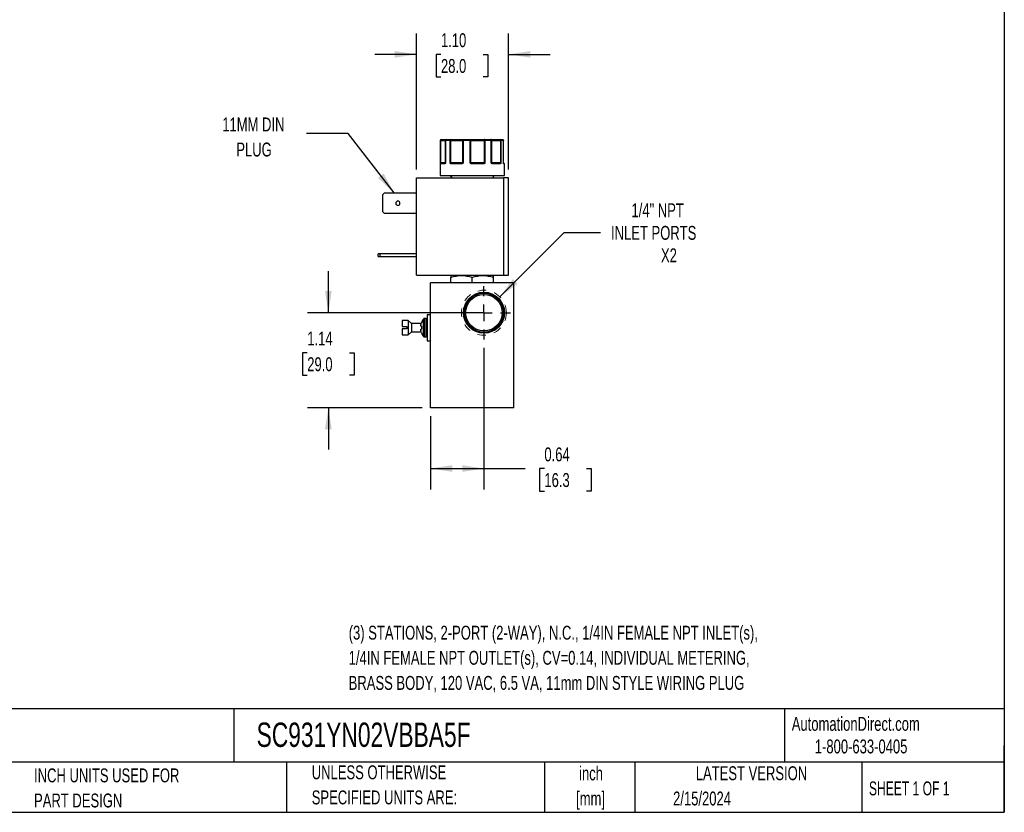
# Model space of a CAD drawing. Header units: inches. Extents: x 0.5 to 21.5, y 0.5 to 16.5.
# Tile 11 of 19: x 9.7 to 21.5, y 0.5 to 10. Entities that reach past the tile are written whole.
import ezdxf

# ---------------------------------------------------------------- set-up
doc = ezdxf.new("R2010")
doc.units = ezdxf.units.IN
doc.header["$LTSCALE"] = 2
doc.header["$MEASUREMENT"] = 0
doc.linetypes.add('CENTERX2', pattern=[0.8, 0.5, -0.1, 0.1, -0.1])
doc.linetypes.add('HIDDEN', pattern=[0.075, 0.05, -0.025])
doc.layers.add('CENTER', color=40, linetype='CENTERX2')
doc.layers.add('DIMENSIONS', color=140, linetype='Continuous', lineweight=25)
doc.layers.add('TEXT', color=140, linetype='Continuous', lineweight=25)
doc.styles.add('SLDTEXTSTYLE0', font='TXT', dxfattribs={"width": 0.7})
doc.styles.add('SLDTEXTSTYLE1', font='TXT', dxfattribs={"width": 0.65})
doc.dimstyles.new('SLDDIMSTYLE1', dxfattribs={"dimtxt": 0.169922, "dimasz": 0.26, "dimexe": 0, "dimexo": 0.0625, "dimgap": 0.04248, "dimtad": 0, "dimtih": 1, "dimtoh": 1, "dimrnd": 1e-09, "dimdsep": 46, "dimtxsty": 'SLDTEXTSTYLE0', "dimsah": 1, "dimcen": 0.09, "dimadec": 0, "dimazin": 2, "dimtfac": 1, "dimtofl": 0, "dimtmove": 0, "dimatfit": 3, "dimfxl": 0, "dimfrac": 2, "dimtolj": 1, "dimtzin": 12, "dimarcsym": 0})
doc.dimstyles.new('SLDDIMSTYLE2', dxfattribs={"dimtxt": 0.169922, "dimasz": 0.26, "dimexe": 0, "dimexo": 0.0625, "dimgap": 0.04248, "dimtad": 0, "dimtih": 1, "dimtoh": 1, "dimrnd": 1e-09, "dimzin": 12, "dimdsep": 46, "dimtxsty": 'SLDTEXTSTYLE0', "dimsah": 1, "dimcen": 0, "dimadec": 0, "dimazin": 3, "dimtfac": 1, "dimtofl": 0, "dimtmove": 0, "dimatfit": 3, "dimfxl": 0, "dimfrac": 2, "dimtolj": 1, "dimtzin": 12, "dimarcsym": 0})
doc.dimstyles.new('SLDDIMSTYLE5', dxfattribs={"dimtxt": 0.169922, "dimasz": 0.26, "dimexe": 0, "dimexo": 0.0625, "dimgap": 0.04248, "dimtad": 0, "dimtih": 1, "dimtoh": 1, "dimrnd": 1e-09, "dimzin": 12, "dimdsep": 46, "dimtxsty": 'SLDTEXTSTYLE0', "dimsah": 1, "dimcen": 0.09, "dimadec": 0, "dimazin": 3, "dimtfac": 1, "dimtmove": 0, "dimatfit": 0, "dimfxl": 0, "dimfrac": 2, "dimtolj": 1, "dimtzin": 12, "dimarcsym": 0})
doc.dimstyles.new('SLDDIMSTYLE6', dxfattribs={"dimtxt": 0.169922, "dimasz": 0.26, "dimexe": 0, "dimexo": 0.0625, "dimgap": 0.04248, "dimtad": 0, "dimtih": 1, "dimtoh": 1, "dimrnd": 1e-09, "dimzin": 4, "dimdsep": 46, "dimtxsty": 'SLDTEXTSTYLE0', "dimsah": 1, "dimcen": 0.09, "dimadec": 0, "dimazin": 1, "dimtfac": 1, "dimtmove": 0, "dimatfit": 0, "dimfxl": 0, "dimfrac": 2, "dimtolj": 1, "dimtzin": 12, "dimarcsym": 0})
doc.dimstyles.new('SLDDIMSTYLE7', dxfattribs={"dimtxt": 0.18, "dimasz": 0.26, "dimexe": 0, "dimexo": 0.0625, "dimgap": 0, "dimtad": 0, "dimtih": 1, "dimtoh": 1, "dimdec": 0, "dimrnd": 1e-09, "dimzin": 0, "dimdsep": 46, "dimtxsty": 'Standard', "dimsah": 1, "dimcen": 0.09, "dimadec": 0, "dimazin": 0, "dimtfac": 0.26, "dimtdec": 0, "dimtofl": 0, "dimtmove": 0, "dimatfit": 3, "dimfxl": 0, "dimfrac": 2, "dimtolj": 1, "dimtzin": 0, "dimarcsym": 0})

# ---------------------------------------------------------------- blocks, each defined once
blk = doc.blocks.new('_D_8')
at = {"layer": 'DIMENSIONS'}
for p, q in [((15.261, 6.071), (15.261, 4.372)), ((14.621, 5.25), (14.621, 4.372)), ((14.621, 4.622), (15.261, 4.622)), ((15.261, 4.622), (15.756, 4.622)), ((15.986, 4.622), (15.929, 4.622)), ((15.929, 4.622), (15.929, 4.352)), ((16.491, 4.622), (16.548, 4.622)), ((16.548, 4.622), (16.548, 4.352)), ((15.929, 4.352), (15.986, 4.352)), ((16.548, 4.352), (16.491, 4.352))]:
    blk.add_line(p, q, dxfattribs=at)
for points in [[(14.621, 4.622), (14.881, 4.582), (14.881, 4.662)], [(15.261, 4.622), (15.001, 4.662), (15.001, 4.582)]]:
    blk.add_solid(points, dxfattribs=at)
at = {"layer": 'DIMENSIONS', "char_height": 0.1667, "attachment_point": 1, "style": 'SLDTEXTSTYLE0'}
for s, insert in [('0.64', (15.986, 4.875)), ('16.3', (15.986, 4.567))]:
    blk.add_mtext(s, dxfattribs=dict(at, insert=insert))
blk = doc.blocks.new('_D_9')
at = {"layer": 'DIMENSIONS'}
for p, q in [((13.396, 6.49), (13.396, 6.99)), ((15.161, 6.49), (13.146, 6.49)), ((13.143, 6.011), (13.086, 6.011)), ((13.086, 6.011), (13.086, 5.741)), ((13.648, 6.011), (13.705, 6.011)), ((13.705, 6.011), (13.705, 5.741)), ((13.086, 5.741), (13.143, 5.741)), ((13.705, 5.741), (13.648, 5.741)), ((14.521, 5.35), (13.146, 5.35)), ((13.396, 5.35), (13.396, 4.85))]:
    blk.add_line(p, q, dxfattribs=at)
for points in [[(13.396, 6.49), (13.436, 6.75), (13.356, 6.75)], [(13.396, 5.35), (13.356, 5.09), (13.436, 5.09)]]:
    blk.add_solid(points, dxfattribs=at)
at = {"layer": 'DIMENSIONS', "char_height": 0.1667, "attachment_point": 1, "style": 'SLDTEXTSTYLE0'}
for s, insert in [('1.14', (13.143, 6.264)), ('29.0', (13.143, 5.956))]:
    blk.add_mtext(s, dxfattribs=dict(at, insert=insert))
blk = doc.blocks.new('_D_10')
at = {"layer": 'DIMENSIONS'}
for p, q in [((15.452, 6.681), (16.222, 7.452)), ((16.222, 7.452), (16.66, 7.452))]:
    blk.add_line(p, q, dxfattribs=at)
blk.add_solid([(15.452, 6.681), (15.664, 6.837), (15.608, 6.893)], dxfattribs=at)
at = {"layer": 'DIMENSIONS', "attachment_point": 1, "style": 'SLDTEXTSTYLE0'}
for s, insert, char_height in [('1/4" NPT', (17.03, 7.802), 0.1667), ('INLET PORTS', (16.785, 7.531), 0.16667), ('X2', (17.384, 7.261), 0.1667)]:
    blk.add_mtext(s, dxfattribs=dict(at, insert=insert, char_height=char_height))
blk = doc.blocks.new('_D_11')
at = {"layer": 'DIMENSIONS'}
for p, q in [((14.452, 8.206), (14.452, 9.838)), ((15.556, 8.206), (15.556, 9.838)), ((14.452, 9.588), (13.952, 9.588)), ((14.746, 9.588), (14.689, 9.588)), ((14.689, 9.588), (14.689, 9.318)), ((15.251, 9.588), (15.308, 9.588)), ((15.308, 9.588), (15.308, 9.318)), ((15.556, 9.588), (16.056, 9.588)), ((14.689, 9.318), (14.746, 9.318)), ((15.308, 9.318), (15.251, 9.318))]:
    blk.add_line(p, q, dxfattribs=at)
for points in [[(14.452, 9.588), (14.192, 9.628), (14.192, 9.548)], [(15.556, 9.588), (15.816, 9.548), (15.816, 9.628)]]:
    blk.add_solid(points, dxfattribs=at)
at = {"layer": 'DIMENSIONS', "char_height": 0.1667, "attachment_point": 1, "style": 'SLDTEXTSTYLE0'}
for s, insert in [('1.10', (14.746, 9.841)), ('28.0', (14.746, 9.532))]:
    blk.add_mtext(s, dxfattribs=dict(at, insert=insert))
blk = doc.blocks.new('SW_CENTERMARKSYMBOL_6')
at = {"layer": 'CENTER', "color": 0}
for p, q in [((0, 0.2), (0, 0.319)), ((-0.2, 0), (-0.319, 0)), ((0, 0), (-0.1, 0)), ((0, 0), (0, 0.1)), ((0, 0), (0, -0.1)), ((0, 0), (0.1, 0)), ((0.2, 0), (0.319, 0)), ((0, -0.2), (0, -0.319))]:
    blk.add_line(p, q, dxfattribs=at)

msp = doc.modelspace()

# ---------------------------------------------------------------- linework, layer by layer
for p, q in [((14.736, 8.556), (14.736, 8.136)), ((14.739, 8.556), (14.736, 8.556)), ((14.739, 8.286), (14.739, 8.556)), ((14.743, 8.556), (14.739, 8.556)), ((14.743, 8.286), (14.743, 8.556)), ((14.743, 8.556), (14.798, 8.556)), ((14.798, 8.556), (14.798, 8.286)), ((14.8, 8.556), (14.798, 8.556)), ((14.8, 8.556), (14.8, 8.286)), ((14.856, 8.556), (14.8, 8.556)), ((14.856, 8.286), (14.856, 8.556)), ((14.865, 8.556), (14.856, 8.556)), ((14.865, 8.286), (14.865, 8.556)), ((14.865, 8.556), (15.005, 8.556)), ((15.011, 8.556), (15.005, 8.556)), ((15.005, 8.556), (15.005, 8.286)), ((15.011, 8.556), (15.011, 8.286)), ((15.098, 8.556), (15.011, 8.556)), ((15.098, 8.286), (15.098, 8.556)), ((15.106, 8.556), (15.098, 8.556)), ((15.106, 8.286), (15.106, 8.556)), ((15.106, 8.556), (15.266, 8.556)), ((15.266, 8.556), (15.266, 8.286)), ((15.274, 8.556), (15.266, 8.556)), ((15.274, 8.556), (15.274, 8.286)), ((15.35, 8.556), (15.274, 8.556)), ((15.35, 8.286), (15.35, 8.556)), ((15.355, 8.556), (15.35, 8.556)), ((15.355, 8.286), (15.355, 8.556)), ((15.355, 8.556), (15.459, 8.556)), ((15.459, 8.556), (15.459, 8.286)), ((15.465, 8.556), (15.459, 8.556)), ((15.465, 8.556), (15.465, 8.286)), ((15.496, 8.556), (15.465, 8.556)), ((15.496, 8.286), (15.496, 8.556)), ((15.496, 8.286), (15.496, 8.556)), ((15.496, 8.556), (15.496, 8.556)), ((14.739, 8.286), (14.743, 8.286)), ((14.791, 8.276), (14.741, 8.276)), ((14.798, 8.286), (14.743, 8.286)), ((14.796, 8.281), (14.798, 8.284)), ((14.796, 8.281), (14.796, 8.281)), ((14.798, 8.286), (14.8, 8.286)), ((14.856, 8.286), (14.865, 8.286)), ((15.005, 8.286), (14.865, 8.286)), ((14.996, 8.276), (14.868, 8.276)), ((15.005, 8.286), (15.011, 8.286)), ((15.098, 8.286), (15.106, 8.286)), ((15.266, 8.286), (15.106, 8.286)), ((15.26, 8.276), (15.114, 8.276)), ((15.266, 8.286), (15.274, 8.286)), ((15.35, 8.286), (15.355, 8.286)), ((15.459, 8.286), (15.355, 8.286)), ((15.458, 8.276), (15.363, 8.276)), ((15.459, 8.286), (15.465, 8.286)), ((15.496, 8.286), (15.496, 8.286)), ((15.506, 8.276), (15.499, 8.276)), ((15.506, 8.136), (15.506, 8.276)), ((14.452, 6.939), (14.452, 8.106)), ((14.452, 8.106), (15.496, 8.106)), ((14.736, 8.136), (15.506, 8.136)), ((14.858, 8.136), (14.875, 8.106)), ((15.367, 8.106), (15.385, 8.136)), ((15.496, 8.106), (15.496, 6.939)), ((15.556, 8.106), (15.496, 8.106)), ((15.556, 6.939), (15.556, 8.106)), ((14.05, 7.906), (14.071, 7.927)), ((14.071, 7.927), (14.452, 7.927)), ((14.05, 7.7), (14.05, 7.906)), ((14.071, 7.679), (14.05, 7.7)), ((14.452, 7.679), (14.071, 7.679)), ((13.994, 7.164), (13.994, 7.195)), ((14.015, 7.195), (13.994, 7.195)), ((13.994, 7.164), (14.015, 7.164)), ((14.015, 7.195), (14.015, 7.164)), ((14.452, 7.195), (14.015, 7.195)), ((14.015, 7.164), (14.452, 7.164)), ((14.452, 6.939), (15.496, 6.939)), ((14.621, 5.35), (14.621, 6.85)), ((15.621, 6.85), (14.621, 6.85)), ((14.869, 6.939), (14.865, 6.937)), ((14.865, 6.85), (14.865, 6.914)), ((15.121, 6.85), (15.121, 6.914)), ((15.377, 6.937), (15.373, 6.939)), ((15.377, 6.85), (15.377, 6.914)), ((15.496, 6.939), (15.556, 6.939)), ((15.621, 5.35), (15.621, 6.85)), ((14.354, 6.398), (14.281, 6.398)), ((14.281, 6.398), (14.281, 6.325)), ((14.391, 6.36), (14.354, 6.398)), ((14.354, 6.398), (14.354, 6.223)), ((14.567, 6.42), (14.548, 6.42)), ((14.548, 6.42), (14.548, 6.201)), ((14.567, 6.42), (14.567, 6.201)), ((14.621, 6.466), (14.581, 6.466)), ((14.581, 6.466), (14.581, 6.154)), ((14.281, 6.325), (14.336, 6.325)), ((14.281, 6.295), (14.281, 6.223)), ((14.336, 6.295), (14.281, 6.295)), ((14.336, 6.325), (14.336, 6.31)), ((14.336, 6.31), (14.336, 6.295)), ((14.354, 6.223), (14.391, 6.26)), ((14.51, 6.36), (14.391, 6.36)), ((14.391, 6.36), (14.391, 6.26)), ((14.391, 6.26), (14.51, 6.26)), ((14.512, 6.37), (14.512, 6.368)), ((14.512, 6.327), (14.512, 6.31)), ((14.512, 6.31), (14.512, 6.294)), ((14.281, 6.223), (14.354, 6.223)), ((14.512, 6.253), (14.512, 6.251)), ((14.548, 6.201), (14.567, 6.201)), ((14.581, 6.154), (14.621, 6.154)), ((15.621, 5.35), (14.621, 5.35))]:
    msp.add_line(p, q)
at = {"flags": 128}
for points in [[(14.868, 8.276), (14.868, 8.277), (14.868, 8.278), (14.869, 8.279), (14.869, 8.279), (14.87, 8.28), (14.87, 8.281), (14.871, 8.281), (14.871, 8.281)], [(14.996, 8.276), (14.996, 8.277), (14.996, 8.278), (14.996, 8.279), (14.997, 8.279), (14.997, 8.28), (14.997, 8.281), (14.998, 8.281), (14.998, 8.281)], [(15.26, 8.276), (15.259, 8.277), (15.259, 8.278), (15.259, 8.279), (15.259, 8.279), (15.259, 8.28), (15.258, 8.281), (15.258, 8.281), (15.258, 8.281)], [(15.363, 8.276), (15.363, 8.277), (15.363, 8.278), (15.363, 8.279), (15.362, 8.279), (15.362, 8.28), (15.361, 8.281), (15.361, 8.281), (15.36, 8.281)], [(15.497, 8.28), (15.497, 8.28), (15.497, 8.281)]]:
    msp.add_lwpolyline(points, dxfattribs=at)
at = {"color": 7, "linetype": 'HIDDEN', "lineweight": 18}
msp.add_circle((15.261, 6.49), 0.27, dxfattribs=at)
for radius in [0.246, 0.234, 0.219]:
    msp.add_circle((15.261, 6.49), radius)
for centre, radius, start, end in [((14.746, 8.556), 0.01, 90, 180), ((14.808, 8.556), 0.01, 90.5153, 180), ((15.486, 8.556), 0.01, 0, 89.9729), ((14.744, 8.278), 0.00451, 107.9287, 170.0475), ((14.746, 8.276), 0.00497, 90.3516, 180.3474), ((14.736, 8.286), 0.0077, 334.1089, 1.1243), ((14.796, 8.276), 0.00468, 94.7602, 184.0761), ((14.799, 8.28), 0.00297, 150.3743, 206.6359), ((14.793, 8.286), 0.005, 333.9855, 0), ((14.869, 8.274), 0.00879, 115.0939, 149.6282), ((14.893, 8.286), 0.0283, 179.579, 186.7153), ((15, 8.286), 0.00521, 318.0461, 0.3352), ((15.011, 8.284), 0.00808, 192.8266, 221.0768), ((15.171, 8.228), 0.0843, 139.4374, 142.5137), ((15.112, 8.286), 0.006, 179.085, 214.7124), ((15.181, 8.277), 0.0671, 176.7979, 181.0664), ((15.257, 8.286), 0.00867, 337.2882, 1.096), ((15.257, 8.271), 0.0134, 34.6724, 56.1671), ((15.36, 8.286), 0.005, 179.9961, 224.6367), ((15.353, 8.281), 0.0032, 318.0727, 25.4143), ((15.453, 8.276), 0.00472, 356.4461, 85.9385), ((15.477, 8.286), 0.0179, 179.3541, 190.6551), ((15.457, 8.276), 0.00635, 22.6631, 69.9259), ((15.501, 8.286), 0.005, 180, 189.2521), ((15.494, 8.279), 0.00307, 350.1211, 14.3342), ((15.494, 8.276), 0.00503, 359.8461, 54.8821), ((15.501, 8.276), 0.005, 0, 90), ((14.23, 7.803), 0.025, 90, 270), ((14.23, 7.803), 0.025, 270, 90), ((14.671, 6.31), 0.17, 142.2811, 159.4591), ((14.548, 6.406), 0.0144, 90, 142.2638), ((14.567, 6.406), 0.0144, 0, 90), ((14.671, 6.31), 0.17, 200.5409, 217.7187), ((14.548, 6.215), 0.0144, 217.7252, 270), ((14.567, 6.215), 0.0144, 270, 0)]:
    msp.add_arc(centre, radius, start, end)
for points in [[(14.749, 8.566), (14.743, 8.566), (14.739, 8.561), (14.739, 8.556)], [(14.808, 8.566), (14.824, 8.566), (14.842, 8.566), (14.863, 8.566)], [(14.863, 8.566), (14.86, 8.566), (14.856, 8.561), (14.856, 8.556)], [(15.011, 8.556), (15.011, 8.561), (15.013, 8.566), (15.014, 8.566)], [(15.014, 8.566), (15.042, 8.566), (15.07, 8.566), (15.099, 8.566)], [(15.099, 8.566), (15.098, 8.566), (15.098, 8.561), (15.098, 8.556)], [(15.27, 8.566), (15.297, 8.566), (15.321, 8.566), (15.345, 8.566)], [(15.345, 8.566), (15.348, 8.566), (15.35, 8.561), (15.35, 8.556)], [(15.465, 8.556), (15.465, 8.561), (15.461, 8.566), (15.457, 8.566)], [(15.457, 8.566), (15.469, 8.566), (15.479, 8.566), (15.486, 8.566)], [(14.739, 8.286), (14.739, 8.285), (14.741, 8.283), (14.742, 8.282)], [(14.742, 8.282), (14.743, 8.281), (14.745, 8.281), (14.746, 8.281)], [(14.746, 8.281), (14.753, 8.281), (14.77, 8.281), (14.796, 8.281)], [(14.798, 8.284), (14.797, 8.283), (14.797, 8.283), (14.797, 8.282)], [(14.8, 8.286), (14.799, 8.285), (14.798, 8.284), (14.798, 8.284)], [(14.856, 8.286), (14.859, 8.285), (14.863, 8.283), (14.865, 8.282)], [(14.865, 8.282), (14.867, 8.281), (14.869, 8.281), (14.871, 8.281)], [(14.871, 8.281), (14.908, 8.281), (14.951, 8.281), (14.998, 8.281)], [(14.998, 8.281), (15, 8.281), (15.002, 8.281), (15.004, 8.282)], [(15.004, 8.282), (15.005, 8.283), (15.008, 8.285), (15.011, 8.286)], [(15.098, 8.286), (15.102, 8.285), (15.105, 8.283), (15.107, 8.282)], [(15.107, 8.282), (15.109, 8.281), (15.112, 8.281), (15.114, 8.281)], [(15.114, 8.281), (15.163, 8.281), (15.212, 8.281), (15.258, 8.281)], [(15.258, 8.281), (15.26, 8.281), (15.263, 8.281), (15.265, 8.282)], [(15.265, 8.282), (15.267, 8.283), (15.271, 8.285), (15.274, 8.286)], [(15.35, 8.286), (15.353, 8.285), (15.355, 8.283), (15.356, 8.282)], [(15.356, 8.282), (15.357, 8.281), (15.358, 8.281), (15.36, 8.281)], [(15.36, 8.281), (15.398, 8.281), (15.43, 8.281), (15.454, 8.281)], [(15.454, 8.281), (15.456, 8.281), (15.458, 8.281), (15.459, 8.282)], [(15.459, 8.282), (15.461, 8.283), (15.464, 8.285), (15.465, 8.286)], [(15.496, 8.286), (15.496, 8.285), (15.496, 8.285), (15.496, 8.284)], [(14.865, 6.937), (14.865, 6.937), (14.865, 6.928), (14.865, 6.914)], [(15.377, 6.914), (15.377, 6.928), (15.377, 6.937), (15.377, 6.937)], [(14.504, 6.333), (14.504, 6.334), (14.504, 6.337), (14.505, 6.34), (14.505, 6.341)], [(14.504, 6.333), (14.504, 6.332), (14.504, 6.332), (14.504, 6.331)], [(14.505, 6.328), (14.505, 6.328), (14.504, 6.33), (14.504, 6.331), (14.504, 6.331)], [(14.504, 6.29), (14.504, 6.29), (14.504, 6.291), (14.505, 6.292), (14.505, 6.293)], [(14.504, 6.29), (14.504, 6.289), (14.504, 6.289), (14.504, 6.288)], [(14.505, 6.28), (14.505, 6.281), (14.504, 6.284), (14.504, 6.286), (14.504, 6.288)], [(14.505, 6.341), (14.505, 6.341), (14.505, 6.342), (14.505, 6.342)], [(14.505, 6.328), (14.505, 6.328), (14.505, 6.328), (14.505, 6.328)], [(14.505, 6.293), (14.505, 6.293), (14.505, 6.293), (14.505, 6.293)], [(14.505, 6.279), (14.505, 6.279), (14.505, 6.279), (14.505, 6.28)]]:
    msp.add_open_spline(points, degree=3)
for points, knots in [([(14.743, 8.556), (14.743, 8.557), (14.743, 8.558), (14.744, 8.56), (14.744, 8.561), (14.745, 8.563), (14.746, 8.565), (14.748, 8.566), (14.749, 8.566)], [0, 0, 0, 0, 0.11953, 0.241123, 0.367647, 0.501341, 0.708539, 1, 1, 1, 1]), ([(14.749, 8.566), (14.755, 8.566), (14.767, 8.566), (14.783, 8.566), (14.797, 8.566), (14.805, 8.566), (14.807, 8.566), (14.808, 8.566)], [0, 0, 0, 0, 0.227718, 0.455538, 0.696198, 0.937067, 1, 1, 1, 1]), ([(14.8, 8.556), (14.8, 8.559), (14.801, 8.561), (14.804, 8.565), (14.806, 8.566), (14.808, 8.566)], [0, 0, 0, 0, 0.5, 0.5, 1, 1, 1, 1]), ([(14.865, 8.556), (14.865, 8.557), (14.865, 8.558), (14.865, 8.56), (14.864, 8.561), (14.864, 8.563), (14.864, 8.565), (14.864, 8.566), (14.863, 8.566)], [0, 0, 0, 0, 0.12018, 0.243699, 0.370706, 0.501329, 0.711213, 1, 1, 1, 1]), ([(14.863, 8.566), (14.866, 8.566), (14.871, 8.566), (14.878, 8.566), (14.886, 8.566), (14.894, 8.566), (14.901, 8.566), (14.914, 8.566), (14.932, 8.566), (14.954, 8.566), (14.974, 8.566), (14.989, 8.566), (15, 8.566), (15.008, 8.566), (15.012, 8.566), (15.014, 8.566)], [0, 0, 0, 0, 0.040712, 0.081199, 0.121575, 0.161957, 0.202462, 0.243205, 0.371568, 0.500042, 0.628406, 0.75688, 0.838051, 0.918781, 1, 1, 1, 1]), ([(15.014, 8.566), (15.014, 8.566), (15.013, 8.566), (15.01, 8.565), (15.008, 8.563), (15.006, 8.56), (15.005, 8.558), (15.005, 8.556), (15.005, 8.556)], [0, 0, 0, 0, 0.111803, 0.190688, 0.499452, 0.759073, 0.885608, 1, 1, 1, 1]), ([(15.106, 8.556), (15.106, 8.556), (15.106, 8.558), (15.106, 8.56), (15.105, 8.561), (15.104, 8.563), (15.103, 8.564), (15.102, 8.565), (15.1, 8.566), (15.099, 8.566), (15.099, 8.566)], [0, 0, 0, 0, 0.1164407, 0.2344912, 0.3609042, 0.5000152, 0.6203524, 0.7600082, 0.859428, 1, 1, 1, 1]), ([(15.099, 8.566), (15.1, 8.566), (15.104, 8.566), (15.109, 8.566), (15.115, 8.566), (15.121, 8.566), (15.128, 8.566), (15.139, 8.566), (15.156, 8.566), (15.179, 8.566), (15.203, 8.566), (15.224, 8.566), (15.242, 8.566), (15.257, 8.566), (15.266, 8.566), (15.27, 8.566)], [0, 0, 0, 0, 0.0407122, 0.0811988, 0.1215751, 0.1619575, 0.2024623, 0.2432047, 0.371568, 0.5000423, 0.6284057, 0.75688, 0.838051, 0.9187806, 1, 1, 1, 1]), ([(15.27, 8.566), (15.27, 8.566), (15.269, 8.566), (15.269, 8.565), (15.268, 8.565), (15.267, 8.564), (15.267, 8.562), (15.266, 8.56), (15.266, 8.557), (15.266, 8.556)], [0, 0, 0, 0, 0.127074, 0.240811, 0.340983, 0.427706, 0.501333, 0.759176, 1, 1, 1, 1]), ([(15.274, 8.556), (15.274, 8.559), (15.274, 8.561), (15.272, 8.565), (15.271, 8.566), (15.27, 8.566)], [0, 0, 0, 0, 0.5, 0.5, 1, 1, 1, 1]), ([(15.355, 8.556), (15.355, 8.556), (15.354, 8.557), (15.354, 8.558), (15.354, 8.56), (15.352, 8.563), (15.349, 8.565), (15.346, 8.566), (15.345, 8.566)], [0, 0, 0, 0, 0.0575914, 0.1171214, 0.2411285, 0.500835, 0.6945345, 1, 1, 1, 1]), ([(15.345, 8.566), (15.345, 8.566), (15.345, 8.566), (15.346, 8.566), (15.347, 8.566), (15.349, 8.566), (15.351, 8.566), (15.355, 8.566), (15.363, 8.566), (15.377, 8.566), (15.394, 8.566), (15.412, 8.566), (15.428, 8.566), (15.442, 8.566), (15.452, 8.566), (15.457, 8.566)], [0, 0, 0, 0, 0.040712, 0.081199, 0.121575, 0.161957, 0.202462, 0.243205, 0.371568, 0.500042, 0.628406, 0.75688, 0.838051, 0.918781, 1, 1, 1, 1]), ([(15.457, 8.566), (15.457, 8.566), (15.457, 8.566), (15.457, 8.565), (15.458, 8.565), (15.458, 8.564), (15.458, 8.562), (15.459, 8.56), (15.459, 8.557), (15.459, 8.556)], [0, 0, 0, 0, 0.1260255, 0.23919, 0.3394345, 0.4267866, 0.5013303, 0.7576828, 1, 1, 1, 1]), ([(15.486, 8.566), (15.488, 8.566), (15.491, 8.565), (15.495, 8.561), (15.496, 8.559), (15.496, 8.556)], [0, 0, 0, 0, 0.5, 0.5, 1, 1, 1, 1]), ([(14.739, 8.279), (14.739, 8.279), (14.739, 8.28), (14.739, 8.282), (14.739, 8.284), (14.739, 8.285), (14.739, 8.286)], [0, 0, 0, 0, 0.236129, 0.498993, 0.712542, 1, 1, 1, 1]), ([(14.741, 8.276), (14.741, 8.276), (14.74, 8.276), (14.74, 8.277), (14.74, 8.277), (14.739, 8.278), (14.739, 8.279)], [0, 0, 0, 0, 0.270747, 0.52324, 0.763872, 1, 1, 1, 1]), ([(14.796, 8.279), (14.796, 8.278), (14.796, 8.278), (14.795, 8.277), (14.794, 8.276), (14.792, 8.276), (14.792, 8.276), (14.791, 8.276)], [0, 0, 0, 0, 0.188808, 0.379511, 0.575987, 0.781785, 1, 1, 1, 1]), ([(14.8, 8.286), (14.8, 8.285), (14.799, 8.284), (14.798, 8.282), (14.797, 8.28), (14.797, 8.279), (14.796, 8.279)], [0, 0, 0, 0, 0.291242, 0.500217, 0.762096, 1, 1, 1, 1]), ([(14.798, 8.284), (14.798, 8.283), (14.797, 8.283), (14.797, 8.282), (14.796, 8.281)], [0, 0, 0, 0, 0.4996787, 1, 1, 1, 1]), ([(14.798, 8.284), (14.798, 8.283), (14.797, 8.283), (14.797, 8.282), (14.796, 8.281)], [0, 0, 0, 0, 0.50714, 1, 1, 1, 1]), ([(14.861, 8.279), (14.861, 8.279), (14.86, 8.28), (14.859, 8.282), (14.857, 8.284), (14.857, 8.285), (14.856, 8.286)], [0, 0, 0, 0, 0.236129, 0.498993, 0.712542, 1, 1, 1, 1]), ([(14.868, 8.276), (14.867, 8.276), (14.866, 8.276), (14.864, 8.277), (14.862, 8.277), (14.861, 8.278), (14.861, 8.279)], [0, 0, 0, 0, 0.270747, 0.52324, 0.763872, 1, 1, 1, 1]), ([(15.005, 8.279), (15.005, 8.278), (15.004, 8.278), (15.002, 8.277), (15, 8.276), (14.998, 8.276), (14.997, 8.276), (14.996, 8.276)], [0, 0, 0, 0, 0.1888076, 0.3795113, 0.575987, 0.7817848, 1, 1, 1, 1]), ([(15.011, 8.286), (15.011, 8.285), (15.01, 8.284), (15.009, 8.282), (15.007, 8.28), (15.006, 8.279), (15.005, 8.279)], [0, 0, 0, 0, 0.2912416, 0.5002174, 0.7620959, 1, 1, 1, 1]), ([(15.104, 8.279), (15.104, 8.279), (15.102, 8.28), (15.101, 8.282), (15.1, 8.284), (15.099, 8.285), (15.098, 8.286)], [0, 0, 0, 0, 0.2361294, 0.4989929, 0.7125421, 1, 1, 1, 1]), ([(15.114, 8.276), (15.113, 8.276), (15.111, 8.276), (15.109, 8.277), (15.106, 8.277), (15.105, 8.278), (15.104, 8.279)], [0, 0, 0, 0, 0.270747, 0.52324, 0.763872, 1, 1, 1, 1]), ([(15.269, 8.279), (15.268, 8.278), (15.267, 8.278), (15.265, 8.277), (15.264, 8.276), (15.262, 8.276), (15.26, 8.276), (15.26, 8.276)], [0, 0, 0, 0, 0.188808, 0.379511, 0.575987, 0.781785, 1, 1, 1, 1]), ([(15.274, 8.286), (15.274, 8.285), (15.273, 8.284), (15.272, 8.282), (15.27, 8.28), (15.269, 8.279), (15.269, 8.279)], [0, 0, 0, 0, 0.291242, 0.500217, 0.762096, 1, 1, 1, 1]), ([(15.355, 8.279), (15.355, 8.279), (15.354, 8.28), (15.353, 8.282), (15.352, 8.284), (15.351, 8.285), (15.35, 8.286)], [0, 0, 0, 0, 0.236129, 0.498993, 0.712542, 1, 1, 1, 1]), ([(15.363, 8.276), (15.362, 8.276), (15.361, 8.276), (15.359, 8.277), (15.357, 8.277), (15.356, 8.278), (15.355, 8.279)], [0, 0, 0, 0, 0.270747, 0.52324, 0.763872, 1, 1, 1, 1]), ([(15.463, 8.279), (15.462, 8.278), (15.462, 8.278), (15.461, 8.277), (15.46, 8.276), (15.459, 8.276), (15.458, 8.276), (15.458, 8.276)], [0, 0, 0, 0, 0.188808, 0.379511, 0.575987, 0.781785, 1, 1, 1, 1]), ([(15.465, 8.286), (15.465, 8.285), (15.465, 8.284), (15.464, 8.282), (15.463, 8.28), (15.463, 8.279), (15.463, 8.279)], [0, 0, 0, 0, 0.291242, 0.500217, 0.762096, 1, 1, 1, 1]), ([(15.497, 8.279), (15.497, 8.279), (15.497, 8.28), (15.496, 8.282), (15.496, 8.284), (15.496, 8.285), (15.496, 8.286)], [0, 0, 0, 0, 0.2361294, 0.4989929, 0.7125421, 1, 1, 1, 1]), ([(15.5, 8.281), (15.501, 8.281), (15.501, 8.281), (15.498, 8.281), (15.497, 8.281)], [0, 0, 0, 0, 0.452021, 1, 1, 1, 1]), ([(15.497, 8.28), (15.497, 8.28), (15.497, 8.28), (15.497, 8.28), (15.497, 8.28)], [0, 0, 0, 0, 0.050731, 1, 1, 1, 1]), ([(15.499, 8.276), (15.499, 8.276), (15.498, 8.276), (15.498, 8.277), (15.497, 8.277), (15.497, 8.278), (15.497, 8.279)], [0, 0, 0, 0, 0.270747, 0.52324, 0.763872, 1, 1, 1, 1]), ([(14.865, 6.914), (14.886, 6.921), (14.907, 6.926), (14.95, 6.934), (14.971, 6.937), (15.004, 6.937), (15.015, 6.936), (15.036, 6.934), (15.047, 6.932), (15.079, 6.926), (15.1, 6.921), (15.121, 6.914)], [0, 0, 0, 0, 0.25, 0.25, 0.5, 0.5, 0.625, 0.625, 0.75, 0.75, 1, 1, 1, 1]), ([(15.121, 6.914), (15.142, 6.921), (15.163, 6.926), (15.206, 6.934), (15.227, 6.937), (15.26, 6.937), (15.271, 6.936), (15.292, 6.934), (15.303, 6.932), (15.335, 6.926), (15.356, 6.921), (15.377, 6.914)], [0, 0, 0, 0, 0.25, 0.25, 0.5, 0.5, 0.625, 0.625, 0.75, 0.75, 1, 1, 1, 1]), ([(14.537, 6.207), (14.537, 6.207), (14.537, 6.253), (14.537, 6.368), (14.537, 6.414), (14.537, 6.414)], [0, 0, 0, 0, 0.5, 0.5, 1, 1, 1, 1]), ([(14.505, 6.342), (14.505, 6.344), (14.506, 6.349), (14.508, 6.355), (14.51, 6.361), (14.511, 6.366), (14.512, 6.368)], [0, 0, 0, 0, 0.2501883, 0.5, 0.7498117, 1, 1, 1, 1]), ([(14.512, 6.327), (14.511, 6.327), (14.51, 6.327), (14.508, 6.327), (14.506, 6.328), (14.505, 6.328), (14.505, 6.328)], [0, 0, 0, 0, 0.250188, 0.5, 0.749812, 1, 1, 1, 1]), ([(14.505, 6.293), (14.505, 6.293), (14.506, 6.293), (14.508, 6.294), (14.51, 6.294), (14.511, 6.294), (14.512, 6.294)], [0, 0, 0, 0, 0.2501883, 0.5, 0.7498117, 1, 1, 1, 1]), ([(14.512, 6.253), (14.511, 6.255), (14.51, 6.259), (14.508, 6.266), (14.506, 6.272), (14.505, 6.276), (14.505, 6.279)], [0, 0, 0, 0, 0.250188, 0.5, 0.749812, 1, 1, 1, 1])]:
    msp.add_open_spline(points, degree=3, knots=knots)
at = {"layer": 'TEXT'}
for p, q in [((21.5, 16.5), (21.5, 0.5)), ((21.5, 1.742), (0.5, 1.742)), ((12.264, 1.742), (12.264, 1.1)), ((18.864, 1.742), (18.864, 1.1)), ((21.5, 0.5), (21.5, 1.3)), ((21.5, 1.1), (0.5, 1.1)), ((12.896, 1.1), (12.896, 0.5)), ((15.986, 1.1), (15.986, 0.5)), ((17.072, 1.1), (17.072, 0.5)), ((19.791, 1.1), (19.791, 0.5)), ((0.5, 0.5), (21.5, 0.5))]:
    msp.add_line(p, q, dxfattribs=at)

# ---------------------------------------------------------------- block references
at = {"layer": 'CENTER'}
msp.add_blockref('SW_CENTERMARKSYMBOL_6', (15.261, 6.49), dxfattribs=at)

# ---------------------------------------------------------------- texts
at = {"layer": 'TEXT'}
for s, insert, char_height, attachment_point, style in [('11MM DIN', (12.497, 8.831), 0.1667, 2, 'SLDTEXTSTYLE0'), ('PLUG', (12.505, 8.53), 0.1667, 2, 'SLDTEXTSTYLE0'), ('(3) STATIONS, 2-PORT (2-WAY), N.C., 1/4IN FEMALE NPT INLET(s),', (13.64, 2.737), 0.16667, 1, 'SLDTEXTSTYLE0'), ('1/4IN FEMALE NPT OUTLET(s), CV=0.14, INDIVIDUAL METERING,', (13.64, 2.436), 0.16667, 1, 'SLDTEXTSTYLE0'), ('BRASS BODY, 120 VAC, 6.5 VA, 11mm DIN STYLE WIRING PLUG', (13.64, 2.135), 0.16667, 1, 'SLDTEXTSTYLE0'), ('AutomationDirect.com', (18.952, 1.644), 0.16667, 1, 'SLDTEXTSTYLE0'), ('SC931YN02VBBA5F', (12.536, 1.576), 0.29167, 1, 'SLDTEXTSTYLE0'), ('1-800-633-0405', (19.228, 1.373), 0.16667, 1, 'SLDTEXTSTYLE0'), ('UNLESS OTHERWISE', (13.197, 1.063), 0.16667, 1, 'SLDTEXTSTYLE0'), ('inch', (16.545, 1.05), 0.1667, 2, 'SLDTEXTSTYLE0'), ('INCH UNITS USED FOR', (9.868, 1.026), 0.16667, 1, 'SLDTEXTSTYLE0'), ('LATEST VERSION', (18.469, 1.052), 0.16667, 2, 'SLDTEXTSTYLE0'), ('SHEET 1 OF 1', (19.877, 0.87), 0.16667, 1, 'SLDTEXTSTYLE1'), ('PART DESIGN', (9.868, 0.725), 0.16667, 1, 'SLDTEXTSTYLE0'), ('SPECIFIED UNITS ARE:', (13.197, 0.762), 0.16667, 1, 'SLDTEXTSTYLE0'), ('[mm]', (16.54, 0.749), 0.1667, 2, 'SLDTEXTSTYLE0'), ('2/15/2024', (17.529, 0.749), 0.1667, 1, 'SLDTEXTSTYLE0')]:
    msp.add_mtext(s, dxfattribs=dict(at, insert=insert, char_height=char_height, attachment_point=attachment_point, style=style))

# ---------------------------------------------------------------- dimensions: what is measured, and where the dimension line sits
at = {"layer": 'DIMENSIONS'}
for base, p1, p2, dimstyle, picture, middle in [((14.452, 9.588), (15.556, 8.106), (14.452, 8.106), 'SLDDIMSTYLE6', '_D_11', (14.999, 9.588)), ((15.261, 4.622), (14.621, 5.35), (15.261, 6.171), 'SLDDIMSTYLE1', '_D_8', (16.238, 4.622))]:
    dim = msp.add_linear_dim(base=base, p1=p1, p2=p2, dimstyle=dimstyle, dxfattribs=at)
    dim.commit()
    dim.dimension.update_dxf_attribs({"geometry": picture, "text_midpoint": middle, "dimtype": 160})
dim = msp.add_diameter_dim_2p(p1=(15.07, 6.3), p2=(15.452, 6.681), text='1/4" NPT\\PINLET PORTS\\PX2', dimstyle='SLDDIMSTYLE2', override={"dimpost": '<>'}, dxfattribs=at)
dim.commit()
dim.dimension.update_dxf_attribs({"geometry": '_D_10', "text_midpoint": (17.531, 7.452), "dimtype": 163})
dim = msp.add_linear_dim(base=(13.396, 6.49), p1=(14.621, 5.35), p2=(15.261, 6.49), angle=90, dimstyle='SLDDIMSTYLE5', dxfattribs=at)
dim.commit()
dim.dimension.update_dxf_attribs({"geometry": '_D_9', "text_midpoint": (13.396, 6.011), "dimtype": 160})

# ---------------------------------------------------------------- leaders
at = {"layer": 'TEXT'}
msp.add_leader([(14.184, 7.927), (13.634, 8.639), (13.134, 8.639)], dimstyle='SLDDIMSTYLE7', dxfattribs=at)

doc.saveas('drawing.dxf')
